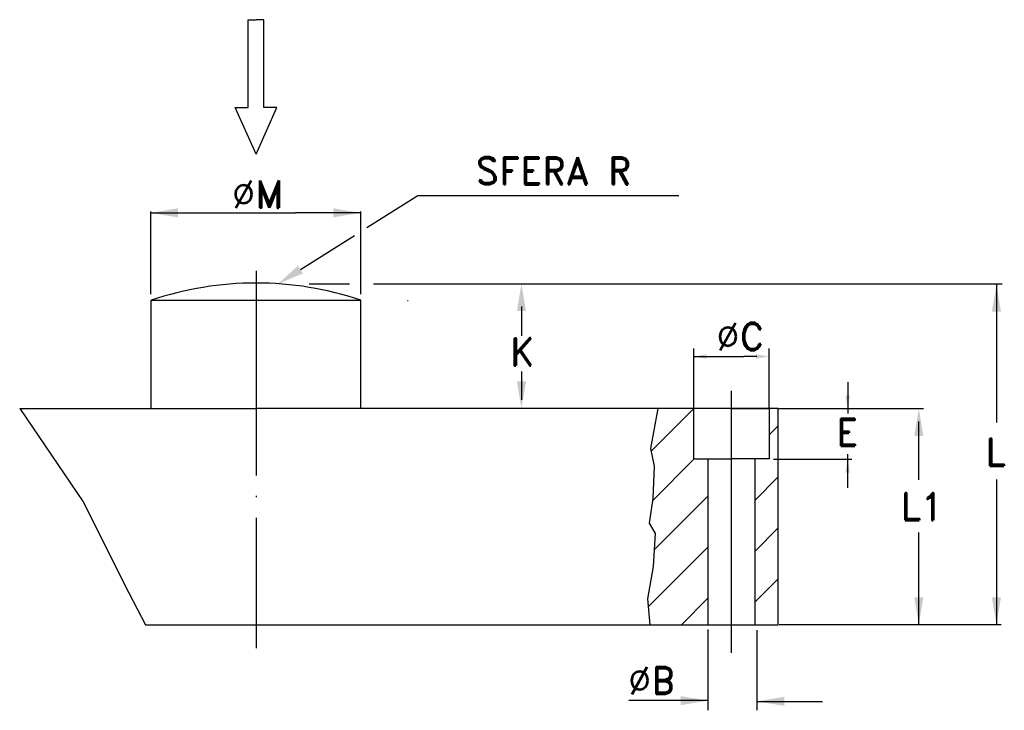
# Model space of a CAD drawing. Extents: x 297.1 to 369.2, y 467.5 to 518.1.
import ezdxf

# ---------------------------------------------------------------- set-up
doc = ezdxf.new("R2010")
doc.units = 0
doc.header["$LTSCALE"] = 15
doc.header["$MEASUREMENT"] = 0
doc.linetypes.add('TP', pattern=[1.2, 1, -0.1, 0, -0.1])
doc.layers.get('0').update_dxf_attribs({"linetype": 'CONTINUOUS'})
doc.styles.add('ROMAND', font='romand', dxfattribs={"height": 2})

# ---------------------------------------------------------------- blocks, each defined once
blk = doc.blocks.new('*X0')
at = {"color": 0}
for p, q in [((233.88, 156.1), (239.75, 161.97)), ((234.04, 149.19), (239.85, 155)), ((234.29, 142.37), (241.75, 149.83)), ((233.47, 134.48), (241.75, 142.76)), ((238.07, 132), (241.75, 135.68))]:
    blk.add_line(p, q, dxfattribs=at)
blk = doc.blocks.new('*X1')
at = {"color": 0}
for p, q in [((250.25, 158.33), (251.5, 159.58)), ((248.25, 149.26), (251.5, 152.51)), ((248.25, 142.18), (251.5, 145.43)), ((248.25, 135.11), (251.5, 138.36))]:
    blk.add_line(p, q, dxfattribs=at)

msp = doc.modelspace()

# ---------------------------------------------------------------- linework, layer by layer
for p, q in [((313.854, 518.063), (314.426, 518.063)), ((313.854, 511.621), (313.854, 518.063)), ((314.999, 518.063), (314.426, 518.063)), ((314.999, 511.621), (314.999, 518.063)), ((312.895, 511.621), (313.854, 511.621)), ((314.426, 508.216), (312.895, 511.621)), ((314.426, 508.216), (315.958, 511.621)), ((315.958, 511.621), (314.999, 511.621)), ((322.544, 502.826), (326.263, 505.178)), ((326.263, 505.178), (336.504, 505.178)), ((336.504, 505.178), (345.39, 505.178)), ((306.72, 497.954), (306.72, 503.996)), ((306.72, 503.91), (311.546, 503.91)), ((311.546, 503.91), (317.306, 503.91)), ((322.091, 503.91), (317.306, 503.91)), ((322.091, 497.954), (322.091, 503.996)), ((317.686, 499.753), (321.622, 502.243)), ((318.325, 498.718), (321.273, 498.718)), ((323.021, 498.718), (369.048, 498.718)), ((368.633, 498.718), (368.633, 488.552)), ((306.746, 489.569), (306.746, 497.505)), ((306.746, 497.505), (322.106, 497.505)), ((322.106, 489.569), (322.106, 497.505)), ((325.502, 497.482), (325.559, 497.482)), ((333.855, 497.036), (333.855, 494.897)), ((346.469, 489.584), (346.469, 493.973)), ((351.983, 489.599), (351.983, 493.973)), ((346.469, 493.383), (348.94, 493.383)), ((348.94, 493.383), (350.14, 493.383)), ((351.1, 493.383), (350.14, 493.383)), ((333.855, 492.272), (333.855, 490.21)), ((357.743, 491.496), (357.743, 489.209)), ((349.228, 471.678), (349.228, 490.872)), ((297.119, 489.569), (314.426, 489.569)), ((297.119, 489.569), (301.769, 482.724)), ((336.741, 489.569), (314.426, 489.569)), ((346.456, 489.569), (336.741, 489.569)), ((343.834, 489.569), (343.316, 486.646)), ((352.66, 489.569), (346.456, 489.569)), ((346.456, 489.569), (346.456, 485.873)), ((349.228, 489.569), (352, 489.569)), ((352, 489.569), (352, 485.873)), ((352.66, 473.729), (352.66, 489.569)), ((352.69, 489.569), (363.304, 489.569)), ((353.038, 489.569), (355.94, 489.569)), ((362.949, 484.347), (362.949, 488.609)), ((343.316, 486.646), (343.58, 485.335)), ((357.743, 483.766), (357.743, 486.229)), ((343.58, 485.335), (343.468, 482.976)), ((346.456, 485.873), (347.512, 485.873)), ((347.512, 485.873), (349.228, 485.873)), ((347.512, 485.873), (347.512, 473.729)), ((350.944, 485.873), (349.228, 485.873)), ((352, 485.873), (350.944, 485.873)), ((350.944, 485.873), (350.944, 473.729)), ((352.299, 485.869), (358.043, 485.869)), ((368.633, 484.359), (368.633, 473.747)), ((301.769, 482.724), (305.115, 476.074)), ((343.468, 482.976), (343.204, 481.181)), ((343.204, 481.181), (343.651, 480.405)), ((343.651, 480.405), (343.499, 477.995)), ((362.949, 473.747), (362.949, 480.492)), ((343.499, 477.995), (343.092, 475.636)), ((305.115, 476.074), (306.337, 473.729)), ((343.092, 475.636), (343.245, 473.729)), ((306.337, 473.729), (347.512, 473.729)), ((347.512, 473.729), (350.944, 473.729)), ((350.944, 473.729), (352.66, 473.729)), ((352.72, 473.747), (368.983, 473.747)), ((347.503, 473.391), (347.503, 467.457)), ((351.1, 473.34), (351.1, 467.457)), ((347.503, 468.166), (341.723, 468.166)), ((351.1, 468.115), (355.899, 468.115))]:
    msp.add_line(p, q)
at = {"linetype": 'TP'}
msp.add_line((314.426, 499.666), (314.426, 472.004), dxfattribs=at)
msp.add_arc((314.426, 474.766), 24, 71.33708, 108.66292)
for points in [[(308.72, 503.576), (308.72, 504.243), (306.72, 503.91)], [(320.091, 504.243), (320.091, 503.576), (322.091, 503.91)], [(317.865, 499.472), (317.508, 500.035), (315.996, 498.684)], [(333.522, 496.718), (334.189, 496.718), (333.855, 498.718)], [(368.299, 496.659), (368.965, 496.659), (368.632, 498.659)], [(347.429, 493.543), (347.429, 493.223), (346.469, 493.383)], [(351.023, 493.543), (351.023, 493.223), (351.983, 493.383)], [(334.189, 491.569), (333.522, 491.569), (333.855, 489.569)], [(357.583, 490.529), (357.903, 490.529), (357.743, 489.569)], [(362.615, 487.569), (363.282, 487.569), (362.949, 489.569)], [(357.583, 484.873), (357.903, 484.873), (357.743, 485.833)], [(363.282, 475.747), (362.615, 475.747), (362.949, 473.747)], [(368.966, 475.747), (368.3, 475.747), (368.633, 473.747)], [(345.503, 468.499), (345.503, 467.833), (347.503, 468.166)], [(353.1, 467.781), (353.1, 468.448), (351.1, 468.115)]]:
    msp.add_solid(points)

# ---------------------------------------------------------------- block references
at = {"xscale": 0.528, "yscale": 0.528, "zscale": 0.528}
for name in ['*X0', '*X1']:
    msp.add_blockref(name, (219.868, 404.033), dxfattribs=at)

# ---------------------------------------------------------------- texts
at = {"style": 'ROMAND'}
for s, p in [('SFERA R', (330.498, 505.99)), ('%%CM', (312.652, 504.279)), ('%%cC', (348.116, 493.842)), ('K', (333.012, 492.716)), ('E', (356.89, 486.838)), ('L', (367.807, 485.364)), ('L1', (361.603, 481.4)), ('%%CB', (341.656, 468.641))]:
    msp.add_text(s, height=2, dxfattribs=at).set_placement(p)

doc.saveas('drawing.dxf')
